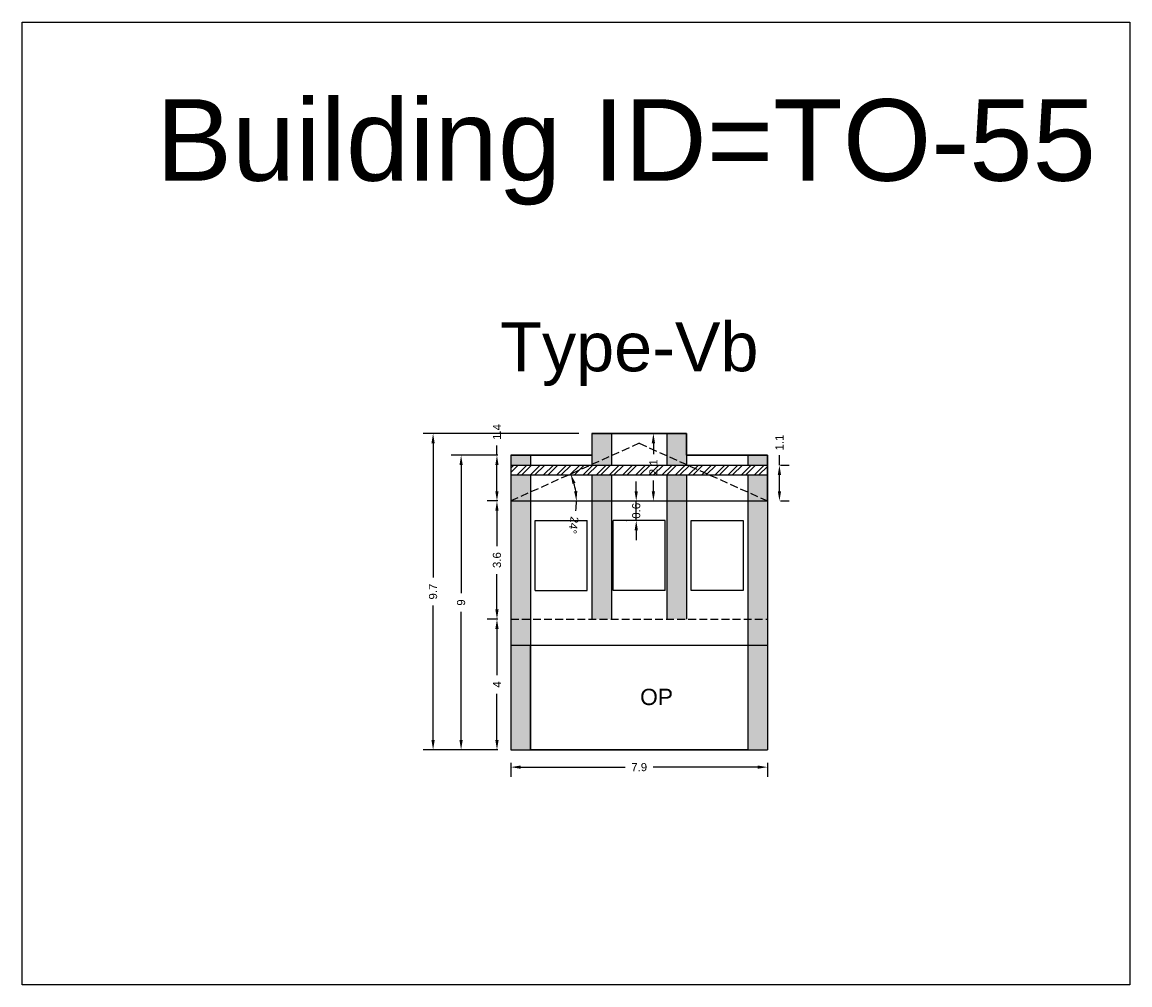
# Model space of a CAD drawing. Header units: metres. Extents: x 3416649 to 3417130, y -6713042 to -6712690.
# Tile 19 of 70: x 3416835 to 3416869, y -6712955 to -6712925. Entities that reach past the tile are written whole.
import ezdxf

# ---------------------------------------------------------------- set-up
doc = ezdxf.new("R2010")
doc.units = ezdxf.units.M
doc.linetypes.add('ACAD_ISO02W100', pattern=[15, 12, -3])
doc.layers.add('Dotted', color=7, linetype='ACAD_ISO02W100', plot=False)
doc.styles.get("Standard").update_dxf_attribs({"font": 'arial.ttf'})
doc.dimstyles.new('ISO-25', dxfattribs={"dimtxt": 0.25, "dimasz": 0.3, "dimexe": 0.3, "dimexo": 0.4, "dimgap": 0.2, "dimtad": 0, "dimdec": 1, "dimdsep": 46, "dimtxsty": 'Standard', "dimcen": 2.5, "dimadec": 0, "dimazin": 0, "dimtfac": 1, "dimtdec": 1, "dimtmove": 0, "dimatfit": 3, "dimfxl": 1, "dimarcsym": 0})

# ---------------------------------------------------------------- blocks, each defined once
blk = doc.blocks.new('*D436')
at = {"color": 0, "lineweight": -2, "transparency": 16777216}
for start, end in [(8.5592, 15.6595), (351.4408, 360)]:
    blk.add_arc((3416849.556, -6712939.846), 2.01, start, end, dxfattribs=at)
at = {"color": 0, "transparency": 16777216}
for points in [[(3416851.444, -6712939.321), (3416851.538, -6712939.287), (3416851.389, -6712939.022)], [(3416851.593, -6712939.543), (3416851.494, -6712939.551), (3416851.566, -6712939.846)]]:
    blk.add_solid(points, dxfattribs=at)
at = {"layer": 'Defpoints', "color": 0, "transparency": 16777216}
for p in [(3416853.491, -6712938.076), (3416851.487, -6712939.287), (3416849.556, -6712939.846), (3416849.556, -6712939.846), (3416857.426, -6712939.846)]:
    blk.add_point(p, dxfattribs=at)
at = {"color": 0, "transparency": 16777216, "insert": (3416851.477, -6712940.588), "char_height": 0.25, "attachment_point": 5, "rotation": 261.4408}
blk.add_mtext('24°', dxfattribs=at)
blk = doc.blocks.new('*D437')
at = {"color": 0, "lineweight": -2, "transparency": 16777216}
for p, q in [((3416849.156, -6712939.846), (3416848.829, -6712939.846)), ((3416849.129, -6712940.146), (3416849.129, -6712941.231)), ((3416849.129, -6712943.17), (3416849.129, -6712942.086)), ((3416849.156, -6712943.47), (3416848.829, -6712943.47))]:
    blk.add_line(p, q, dxfattribs=at)
at = {"color": 0, "transparency": 16777216}
for points in [[(3416849.079, -6712940.146), (3416849.179, -6712940.146), (3416849.129, -6712939.846)], [(3416849.079, -6712943.17), (3416849.179, -6712943.17), (3416849.129, -6712943.47)]]:
    blk.add_solid(points, dxfattribs=at)
at = {"layer": 'Defpoints', "color": 0, "transparency": 16777216}
for p in [(3416849.129, -6712939.846), (3416849.556, -6712939.846), (3416849.556, -6712943.47)]:
    blk.add_point(p, dxfattribs=at)
at = {"color": 0, "transparency": 16777216, "insert": (3416849.129, -6712941.658), "char_height": 0.25, "attachment_point": 5, "rotation": 90}
blk.add_mtext('3.6', dxfattribs=at)
blk = doc.blocks.new('*D438')
at = {"color": 0, "lineweight": -2, "transparency": 16777216}
for p, q in [((3416849.156, -6712943.47), (3416848.829, -6712943.47)), ((3416849.129, -6712943.77), (3416849.129, -6712945.184)), ((3416849.129, -6712947.17), (3416849.129, -6712945.757)), ((3416849.156, -6712947.47), (3416848.829, -6712947.47))]:
    blk.add_line(p, q, dxfattribs=at)
at = {"color": 0, "transparency": 16777216}
for points in [[(3416849.079, -6712943.77), (3416849.179, -6712943.77), (3416849.129, -6712943.47)], [(3416849.079, -6712947.17), (3416849.179, -6712947.17), (3416849.129, -6712947.47)]]:
    blk.add_solid(points, dxfattribs=at)
at = {"layer": 'Defpoints', "color": 0, "transparency": 16777216}
for p in [(3416849.129, -6712943.47), (3416849.556, -6712943.47), (3416849.556, -6712947.47)]:
    blk.add_point(p, dxfattribs=at)
at = {"color": 0, "transparency": 16777216, "insert": (3416849.129, -6712945.47), "char_height": 0.25, "attachment_point": 5, "rotation": 90}
blk.add_mtext('4', dxfattribs=at)
blk = doc.blocks.new('*D439')
at = {"color": 0, "lineweight": -2, "transparency": 16777216}
for p, q in [((3416853.4, -6712939.546), (3416853.4, -6712939.246)), ((3416853.077, -6712939.846), (3416853.1, -6712939.846)), ((3416853.4, -6712940.446), (3416853.4, -6712939.846)), ((3416853.091, -6712940.446), (3416853.1, -6712940.446)), ((3416853.4, -6712940.746), (3416853.4, -6712941.046))]:
    blk.add_line(p, q, dxfattribs=at)
at = {"color": 0, "transparency": 16777216}
for points in [[(3416853.35, -6712939.546), (3416853.45, -6712939.546), (3416853.4, -6712939.846)], [(3416853.35, -6712940.746), (3416853.45, -6712940.746), (3416853.4, -6712940.446)]]:
    blk.add_solid(points, dxfattribs=at)
at = {"layer": 'Defpoints', "color": 0, "transparency": 16777216}
for p in [(3416853.4, -6712939.846), (3416853.477, -6712939.846), (3416853.491, -6712940.446)]:
    blk.add_point(p, dxfattribs=at)
at = {"color": 0, "transparency": 16777216, "insert": (3416853.4, -6712940.146), "char_height": 0.25, "attachment_point": 5, "rotation": 90}
blk.add_mtext('0.6', dxfattribs=at)
blk = doc.blocks.new('*D440')
at = {"color": 0, "lineweight": -2, "transparency": 16777216}
for p, q in [((3416849.129, -6712938.446), (3416849.129, -6712938.146)), ((3416849.156, -6712938.446), (3416848.829, -6712938.446)), ((3416849.129, -6712939.546), (3416849.129, -6712938.746)), ((3416849.156, -6712939.846), (3416848.829, -6712939.846))]:
    blk.add_line(p, q, dxfattribs=at)
at = {"color": 0, "transparency": 16777216}
for points in [[(3416849.079, -6712938.746), (3416849.179, -6712938.746), (3416849.129, -6712938.446)], [(3416849.079, -6712939.546), (3416849.179, -6712939.546), (3416849.129, -6712939.846)]]:
    blk.add_solid(points, dxfattribs=at)
at = {"layer": 'Defpoints', "color": 0, "transparency": 16777216}
for p in [(3416849.129, -6712938.446), (3416849.556, -6712938.446), (3416849.556, -6712939.846)]:
    blk.add_point(p, dxfattribs=at)
at = {"color": 0, "transparency": 16777216, "insert": (3416849.129, -6712937.731), "char_height": 0.25, "attachment_point": 5, "rotation": 90}
blk.add_mtext('1.4', dxfattribs=at)
blk = doc.blocks.new('*D441')
at = {"color": 0, "lineweight": -2, "transparency": 16777216}
for p, q in [((3416853.891, -6712937.776), (3416854.226, -6712937.776)), ((3416853.926, -6712938.076), (3416853.926, -6712938.406)), ((3416853.926, -6712939.546), (3416853.926, -6712939.217)), ((3416853.891, -6712939.846), (3416854.226, -6712939.846))]:
    blk.add_line(p, q, dxfattribs=at)
at = {"color": 0, "transparency": 16777216}
for points in [[(3416853.876, -6712938.076), (3416853.976, -6712938.076), (3416853.926, -6712937.776)], [(3416853.876, -6712939.546), (3416853.976, -6712939.546), (3416853.926, -6712939.846)]]:
    blk.add_solid(points, dxfattribs=at)
at = {"layer": 'Defpoints', "color": 0, "transparency": 16777216}
for p in [(3416853.491, -6712937.776), (3416853.491, -6712939.846), (3416853.926, -6712939.846)]:
    blk.add_point(p, dxfattribs=at)
at = {"color": 0, "transparency": 16777216, "insert": (3416853.926, -6712938.811), "char_height": 0.25, "attachment_point": 5, "rotation": 90}
blk.add_mtext('2.1', dxfattribs=at)
blk = doc.blocks.new('*D442')
at = {"color": 0, "lineweight": -2, "transparency": 16777216}
for p, q in [((3416849.156, -6712938.446), (3416847.729, -6712938.446)), ((3416848.029, -6712938.746), (3416848.029, -6712942.676)), ((3416848.029, -6712947.17), (3416848.029, -6712943.241)), ((3416849.156, -6712947.47), (3416847.729, -6712947.47))]:
    blk.add_line(p, q, dxfattribs=at)
at = {"color": 0, "transparency": 16777216}
for points in [[(3416847.979, -6712938.746), (3416848.079, -6712938.746), (3416848.029, -6712938.446)], [(3416847.979, -6712947.17), (3416848.079, -6712947.17), (3416848.029, -6712947.47)]]:
    blk.add_solid(points, dxfattribs=at)
at = {"layer": 'Defpoints', "color": 0, "transparency": 16777216}
for p in [(3416848.029, -6712938.446), (3416849.556, -6712938.446), (3416849.556, -6712947.47)]:
    blk.add_point(p, dxfattribs=at)
at = {"color": 0, "transparency": 16777216, "insert": (3416848.029, -6712942.958), "char_height": 0.25, "attachment_point": 5, "rotation": 90}
blk.add_mtext('9', dxfattribs=at)
blk = doc.blocks.new('*D445')
at = {"color": 0, "lineweight": -2, "transparency": 16777216}
for p, q in [((3416857.791, -6712938.746), (3416857.791, -6712938.446)), ((3416857.826, -6712938.746), (3416858.091, -6712938.746)), ((3416857.791, -6712939.546), (3416857.791, -6712939.046)), ((3416857.826, -6712939.846), (3416858.091, -6712939.846))]:
    blk.add_line(p, q, dxfattribs=at)
at = {"color": 0, "transparency": 16777216}
for points in [[(3416857.741, -6712939.046), (3416857.841, -6712939.046), (3416857.791, -6712938.746)], [(3416857.741, -6712939.546), (3416857.841, -6712939.546), (3416857.791, -6712939.846)]]:
    blk.add_solid(points, dxfattribs=at)
at = {"layer": 'Defpoints', "color": 0, "transparency": 16777216}
for p in [(3416857.426, -6712938.746), (3416857.791, -6712938.746), (3416857.426, -6712939.846)]:
    blk.add_point(p, dxfattribs=at)
at = {"color": 0, "transparency": 16777216, "insert": (3416857.791, -6712938.055), "char_height": 0.25, "attachment_point": 5, "rotation": 90}
blk.add_mtext('1.1', dxfattribs=at)
blk = doc.blocks.new('*D607')
at = {"color": 0, "lineweight": -2, "transparency": 16777216}
for p, q in [((3416849.556, -6712947.87), (3416849.556, -6712948.304)), ((3416849.856, -6712948.004), (3416853.064, -6712948.004)), ((3416857.126, -6712948.004), (3416853.918, -6712948.004)), ((3416857.426, -6712947.87), (3416857.426, -6712948.304))]:
    blk.add_line(p, q, dxfattribs=at)
at = {"color": 0, "transparency": 16777216}
for points in [[(3416849.856, -6712947.954), (3416849.856, -6712948.054), (3416849.556, -6712948.004)], [(3416857.126, -6712947.954), (3416857.126, -6712948.054), (3416857.426, -6712948.004)]]:
    blk.add_solid(points, dxfattribs=at)
at = {"layer": 'Defpoints', "color": 0, "transparency": 16777216}
for p in [(3416849.556, -6712947.47), (3416857.426, -6712947.47), (3416857.426, -6712948.004)]:
    blk.add_point(p, dxfattribs=at)
at = {"color": 0, "transparency": 16777216, "insert": (3416853.491, -6712948.004), "char_height": 0.25, "attachment_point": 5}
blk.add_mtext('7.9', dxfattribs=at)
blk = doc.blocks.new('*D608')
at = {"color": 0, "lineweight": -2, "transparency": 16777216}
for p, q in [((3416851.641, -6712937.776), (3416846.87, -6712937.776)), ((3416847.17, -6712938.076), (3416847.17, -6712942.196)), ((3416847.17, -6712947.17), (3416847.17, -6712943.051)), ((3416849.156, -6712947.47), (3416846.87, -6712947.47))]:
    blk.add_line(p, q, dxfattribs=at)
at = {"color": 0, "transparency": 16777216}
for points in [[(3416847.12, -6712938.076), (3416847.22, -6712938.076), (3416847.17, -6712937.776)], [(3416847.12, -6712947.17), (3416847.22, -6712947.17), (3416847.17, -6712947.47)]]:
    blk.add_solid(points, dxfattribs=at)
at = {"layer": 'Defpoints', "color": 0, "transparency": 16777216}
for p in [(3416847.17, -6712937.776), (3416852.041, -6712937.776), (3416849.556, -6712947.47)]:
    blk.add_point(p, dxfattribs=at)
at = {"color": 0, "transparency": 16777216, "insert": (3416847.17, -6712942.623), "char_height": 0.25, "attachment_point": 5, "rotation": 90}
blk.add_mtext('9.7', dxfattribs=at)

msp = doc.modelspace()

# ---------------------------------------------------------------- hatches: boundary and pattern name
h = msp.add_hatch(color=256)
h.dxf.hatch_style = 1
h.paths.add_polyline_path([(3416849.556, -6712944.27), (3416850.156, -6712944.27), (3416850.156, -6712947.47), (3416849.556, -6712947.47)])
h.paths.add_polyline_path([(3416849.556, -6712943.47), (3416850.156, -6712943.47), (3416850.156, -6712944.27), (3416849.556, -6712944.27)])
h.paths.add_polyline_path([(3416849.556, -6712939.846), (3416850.156, -6712939.846), (3416850.156, -6712943.47), (3416849.556, -6712943.47)])
h.paths.add_polyline_path([(3416849.556, -6712938.446), (3416850.156, -6712938.446), (3416850.156, -6712938.746), (3416849.556, -6712938.746)])
h.paths.add_polyline_path([(3416849.556, -6712939.046), (3416850.156, -6712939.046), (3416850.156, -6712939.576), (3416849.556, -6712939.846)])
h.paths.add_polyline_path([(3416850.156, -6712939.576), (3416850.156, -6712939.846), (3416849.556, -6712939.846)], flags=17)
h.paths.add_polyline_path([(3416852.041, -6712939.046), (3416852.641, -6712939.046), (3416852.641, -6712939.846), (3416852.041, -6712939.846)])
h.paths.add_polyline_path([(3416852.041, -6712939.846), (3416852.641, -6712939.846), (3416852.641, -6712943.47), (3416852.041, -6712943.47)])
h.paths.add_polyline_path([(3416852.041, -6712937.776), (3416852.641, -6712937.776), (3416852.641, -6712938.459), (3416852.041, -6712938.729)])
h.paths.add_polyline_path([(3416852.641, -6712938.459), (3416852.641, -6712938.746), (3416852.041, -6712938.746), (3416852.041, -6712938.729)])
h = msp.add_hatch(color=256)
h.dxf.hatch_style = 1
h.paths.add_polyline_path([(3416857.426, -6712944.27), (3416856.826, -6712944.27), (3416856.826, -6712947.47), (3416857.426, -6712947.47)])
h.paths.add_polyline_path([(3416857.426, -6712943.47), (3416856.826, -6712943.47), (3416856.826, -6712944.27), (3416857.426, -6712944.27)])
h.paths.add_polyline_path([(3416857.426, -6712939.846), (3416856.826, -6712939.846), (3416856.826, -6712943.47), (3416857.426, -6712943.47)])
h.paths.add_polyline_path([(3416857.426, -6712938.446), (3416856.826, -6712938.446), (3416856.826, -6712938.746), (3416857.426, -6712938.746)])
h.paths.add_polyline_path([(3416857.426, -6712939.046), (3416856.826, -6712939.046), (3416856.826, -6712939.576), (3416857.426, -6712939.846)])
h.paths.add_polyline_path([(3416856.826, -6712939.576), (3416856.826, -6712939.846), (3416857.426, -6712939.846)], flags=17)
h.paths.add_polyline_path([(3416854.941, -6712939.046), (3416854.341, -6712939.046), (3416854.341, -6712939.846), (3416854.941, -6712939.846)])
h.paths.add_polyline_path([(3416854.941, -6712939.846), (3416854.341, -6712939.846), (3416854.341, -6712943.47), (3416854.941, -6712943.47)])
h.paths.add_polyline_path([(3416854.941, -6712937.776), (3416854.341, -6712937.776), (3416854.341, -6712938.459), (3416854.941, -6712938.729)])
h.paths.add_polyline_path([(3416854.341, -6712938.459), (3416854.341, -6712938.746), (3416854.941, -6712938.746), (3416854.941, -6712938.729)])
h = msp.add_hatch()
h.set_pattern_fill('ANSI32', color=256, scale=0.03)
h.set_pattern_definition([(45, (-9.34158, 0), (-0.202055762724, 0.202055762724), []), (45, (-9.20687, 0), (-0.202055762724, 0.202055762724), [])])
h.paths.add_polyline_path([(3416857.426, -6712939.046), (3416857.426, -6712938.746), (3416849.556, -6712938.746), (3416849.556, -6712939.046)])

# ---------------------------------------------------------------- linework, layer by layer
for points in [[(3416834.568, -6712925.169), (3416868.537, -6712925.169), (3416868.537, -6712954.676), (3416834.568, -6712954.676)], [(3416857.426, -6712939.846), (3416857.426, -6712938.446), (3416854.941, -6712938.446), (3416854.941, -6712937.776), (3416852.041, -6712937.776), (3416852.041, -6712938.446), (3416849.556, -6712938.446), (3416849.556, -6712939.846)], [(3416855.083, -6712940.446), (3416856.683, -6712940.446), (3416856.683, -6712942.586), (3416855.083, -6712942.586)], [(3416850.156, -6712944.27), (3416856.826, -6712944.27), (3416856.826, -6712947.47), (3416850.156, -6712947.47)]]:
    msp.add_lwpolyline(points, close=True)
for points in [[(3416852.041, -6712937.776), (3416854.941, -6712937.776)], [(3416852.041, -6712937.776), (3416852.041, -6712938.746)], [(3416852.641, -6712937.776), (3416852.641, -6712938.746)], [(3416854.341, -6712937.776), (3416854.341, -6712938.746)], [(3416854.941, -6712937.776), (3416854.941, -6712938.746)], [(3416849.556, -6712938.446), (3416852.041, -6712938.446)], [(3416849.556, -6712938.446), (3416849.556, -6712947.47)], [(3416850.156, -6712938.446), (3416850.156, -6712938.746)], [(3416854.941, -6712938.446), (3416857.426, -6712938.446)], [(3416856.826, -6712938.446), (3416856.826, -6712938.746)], [(3416857.426, -6712938.446), (3416857.426, -6712947.47)], [(3416849.556, -6712938.746), (3416857.426, -6712938.746)], [(3416849.556, -6712939.046), (3416857.426, -6712939.046)], [(3416850.156, -6712939.046), (3416850.156, -6712947.47)], [(3416852.041, -6712939.046), (3416852.041, -6712943.47)], [(3416852.641, -6712939.046), (3416852.641, -6712943.47)], [(3416854.341, -6712939.04), (3416854.341, -6712943.47)], [(3416854.941, -6712939.046), (3416854.941, -6712943.47)], [(3416856.826, -6712939.046), (3416856.826, -6712947.47)], [(3416850.298, -6712942.586), (3416850.298, -6712940.446)], [(3416850.298, -6712940.446), (3416851.898, -6712940.446)], [(3416851.898, -6712942.586), (3416851.898, -6712940.446)], [(3416854.291, -6712940.446), (3416852.691, -6712940.446)], [(3416852.691, -6712942.586), (3416852.691, -6712940.446)], [(3416854.291, -6712942.586), (3416854.291, -6712940.446)], [(3416850.298, -6712942.586), (3416851.898, -6712942.586)], [(3416854.291, -6712942.586), (3416852.691, -6712942.586)], [(3416849.556, -6712944.27), (3416857.426, -6712944.27)], [(3416849.556, -6712947.47), (3416857.426, -6712947.47)]]:
    msp.add_lwpolyline(points)
at = {"layer": 'Dotted', "ltscale": 0.02}
for points in [[(3416853.491, -6712938.076), (3416849.556, -6712939.846)], [(3416853.491, -6712938.076), (3416857.426, -6712939.846)], [(3416849.556, -6712939.846), (3416857.426, -6712939.846)], [(3416849.556, -6712943.47), (3416857.426, -6712943.47)]]:
    msp.add_lwpolyline(points, dxfattribs=at)

# ---------------------------------------------------------------- texts
at = {"attachment_point": 1}
for s, width, heights, insert, char_height in [('Building ID=TO-55', 67.86454, [0.517], (3416838.674, -6712927.53), 2.5), ('Type-Vb ', 9.99112, [0.517], (3416849.23, -6712934.371), 1.5), ('OP', 67.86454, [0], (3416853.519, -6712945.601), 0.5)]:
    msp.add_mtext_dynamic_manual_height_columns(s, width=width, gutter_width=12.5, heights=heights, dxfattribs=dict(at, insert=insert, char_height=char_height))

# ---------------------------------------------------------------- dimensions: what is measured, and where the dimension line sits
for base, p1, p2, picture, middle in [((3416849.129, -6712938.446), (3416849.556, -6712939.846), (3416849.556, -6712938.446), '*D440', (3416849.129, -6712937.731)), ((3416847.17, -6712937.776), (3416849.556, -6712947.47), (3416852.041, -6712937.776), '*D608', (3416847.17, -6712942.623)), ((3416853.926, -6712939.846), (3416853.491, -6712937.776), (3416853.491, -6712939.846), '*D441', (3416853.926, -6712938.811)), ((3416857.791, -6712938.746), (3416857.426, -6712939.846), (3416857.426, -6712938.746), '*D445', (3416857.791, -6712938.055)), ((3416848.029, -6712938.446), (3416849.556, -6712947.47), (3416849.556, -6712938.446), '*D442', (3416848.029, -6712942.958)), ((3416849.129, -6712939.846), (3416849.556, -6712943.47), (3416849.556, -6712939.846), '*D437', (3416849.129, -6712941.658)), ((3416849.129, -6712943.47), (3416849.556, -6712947.47), (3416849.556, -6712943.47), '*D438', (3416849.129, -6712945.47))]:
    dim = msp.add_linear_dim(base=base, p1=p1, p2=p2, angle=90, dimstyle='ISO-25')
    dim.commit()
    dim.dimension.update_dxf_attribs({"geometry": picture, "text_midpoint": middle})
dim = msp.add_angular_dim_2l(base=(3416851.487, -6712939.287), line1=((3416849.556, -6712939.846), (3416857.426, -6712939.846)), line2=((3416853.491, -6712938.076), (3416849.556, -6712939.846)), dimstyle='ISO-25')
dim.commit()
dim.dimension.update_dxf_attribs({"geometry": '*D436', "text_midpoint": (3416851.477, -6712940.588)})
dim = msp.add_linear_dim(base=(3416853.4, -6712939.846), p1=(3416853.491, -6712940.446), p2=(3416853.477, -6712939.846), angle=90, dimstyle='ISO-25')
dim.commit()
dim.dimension.update_dxf_attribs({"geometry": '*D439', "text_midpoint": (3416853.4, -6712940.146), "dimtype": 160})
dim = msp.add_linear_dim(base=(3416857.426, -6712948.004), p1=(3416849.556, -6712947.47), p2=(3416857.426, -6712947.47), dimstyle='ISO-25')
dim.commit()
dim.dimension.update_dxf_attribs({"geometry": '*D607', "text_midpoint": (3416853.491, -6712948.004)})

doc.saveas('drawing.dxf')
